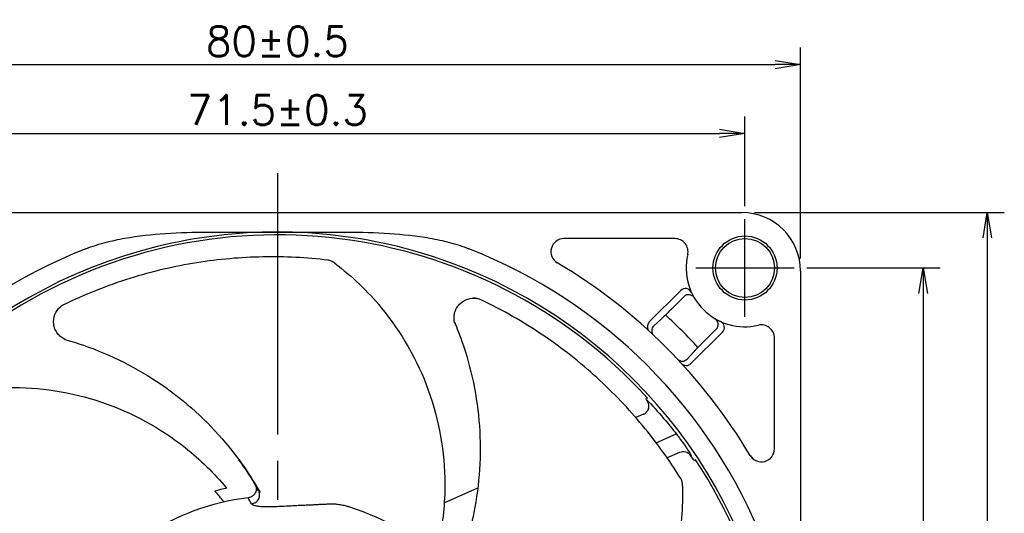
# Model space of a CAD drawing. Extents: x 154 to 478, y 166 to 274.
# Tile 8 of 8: x 403 to 478, y 236 to 274. Entities that reach past the tile are written whole.
import ezdxf

# ---------------------------------------------------------------- set-up
doc = ezdxf.new("R2010")
doc.units = 0
doc.header["$MEASUREMENT"] = 0
doc.header["$PDSIZE"] = -0.5
doc.linetypes.add('CENTER', pattern=[27, 20, -2, 3, -2])
doc.layers.get('0').update_dxf_attribs({"linetype": 'CONTINUOUS'})
doc.layers.get('DEFPOINTS').update_dxf_attribs({"linetype": 'CONTINUOUS'})
for name, color, linetype in [('1DIM', 8, 'CONTINUOUS'), ('CENTER_L', 4, 'CENTER'), ('SOLID_M', 2, 'CONTINUOUS')]:
    doc.layers.add(name, color=color, linetype=linetype)
doc.styles.get("Standard").update_dxf_attribs({"font": 'ROMANS.shx', "bigfont": 'BIGFONT.shx'})
doc.dimstyles.new('ARROW_ARROW', dxfattribs={"dimscale": 0, "dimtxt": 3.5, "dimasz": 3, "dimexe": 2, "dimexo": 1.5, "dimgap": 1, "dimtad": 1, "dimdec": 1, "dimdsep": 46, "dimtxsty": 'STANDARD', "dimblk1": 'OPEN', "dimblk2": 'OPEN', "dimsah": 1, "dimcen": 0, "dimclrd": 256, "dimclre": 256, "dimclrt": 256, "dimadec": 0, "dimazin": 0, "dimtfac": 1, "dimtdec": 1, "dimtmove": 0, "dimatfit": 3, "dimldrblk": 'OPEN', "dimfxl": 1, "dimtolj": 1, "dimarcsym": 0})

# ---------------------------------------------------------------- blocks, each defined once
blk = doc.blocks.new('_OPEN')
at = {"color": 0, "linetype": 'ByBlock'}
for p, q in [((-1, 0.167), (0, 0)), ((0, 0), (-1, -0.167)), ((0, 0), (-1, 0))]:
    blk.add_line(p, q, dxfattribs=at)
blk = doc.blocks.new('*D19')
at = {"layer": '1DIM', "lineweight": -2}
for p, q in [((382.526, 255.9), (382.526, 272.045)), ((462.526, 255.9), (462.526, 272.045)), ((384.476, 270.745), (460.576, 270.745))]:
    blk.add_line(p, q, dxfattribs=at)
at = {"layer": 'DEFPOINTS', "color": 0}
for p in [(462.526, 270.745), (382.526, 254.925), (462.526, 254.925)]:
    blk.add_point(p, dxfattribs=at)
at = {"layer": '1DIM', "lineweight": -2, "xscale": 1.95, "yscale": 1.95, "zscale": 1.95, "rotation": 180}
blk.add_blockref('_OPEN', (382.526, 270.745), dxfattribs=at)
at = {"layer": '1DIM', "lineweight": -2, "xscale": 1.95, "yscale": 1.95, "zscale": 1.95}
blk.add_blockref('_OPEN', (462.526, 270.745), dxfattribs=at)
at = {"layer": '1DIM', "insert": (422.526, 272.532), "char_height": 2.275, "attachment_point": 5}
blk.add_mtext('80±0.5', dxfattribs=at)
blk = doc.blocks.new('*D20')
at = {"layer": '1DIM', "lineweight": -2}
for p, q in [((386.776, 259.9), (386.776, 266.783)), ((458.276, 259.9), (458.276, 266.783)), ((388.726, 265.483), (456.326, 265.483))]:
    blk.add_line(p, q, dxfattribs=at)
at = {"layer": 'DEFPOINTS', "color": 0}
for p in [(458.276, 265.483), (386.776, 258.925), (458.276, 258.925)]:
    blk.add_point(p, dxfattribs=at)
at = {"layer": '1DIM', "lineweight": -2, "xscale": 1.95, "yscale": 1.95, "zscale": 1.95, "rotation": 180}
blk.add_blockref('_OPEN', (386.776, 265.483), dxfattribs=at)
at = {"layer": '1DIM', "lineweight": -2, "xscale": 1.95, "yscale": 1.95, "zscale": 1.95}
blk.add_blockref('_OPEN', (458.276, 265.483), dxfattribs=at)
at = {"layer": '1DIM', "insert": (422.526, 267.271), "char_height": 2.275, "attachment_point": 5}
blk.add_mtext('71.5±0.3', dxfattribs=at)
blk = doc.blocks.new('*D21')
at = {"layer": '1DIM', "lineweight": -2}
for p, q in [((459.001, 259.425), (478.101, 259.425)), ((476.801, 257.475), (476.801, 181.375)), ((459.001, 179.425), (478.101, 179.425))]:
    blk.add_line(p, q, dxfattribs=at)
at = {"layer": 'DEFPOINTS', "color": 0}
for p in [(458.026, 259.425), (458.026, 179.425), (476.801, 179.425)]:
    blk.add_point(p, dxfattribs=at)
at = {"layer": '1DIM', "lineweight": -2, "xscale": 1.95, "yscale": 1.95, "zscale": 1.95}
for p, rotation in [((476.801, 259.425), 90), ((476.801, 179.425), 270)]:
    blk.add_blockref('_OPEN', p, dxfattribs=dict(at, rotation=rotation))
at = {"layer": '1DIM', "insert": (475.014, 219.425), "char_height": 2.275, "attachment_point": 5, "rotation": 90}
blk.add_mtext('80±0.5', dxfattribs=at)
blk = doc.blocks.new('*D22')
at = {"layer": '1DIM', "lineweight": -2}
for p, q in [((463.001, 255.175), (473.199, 255.175)), ((471.899, 253.225), (471.899, 185.625)), ((463.001, 183.675), (473.199, 183.675))]:
    blk.add_line(p, q, dxfattribs=at)
at = {"layer": 'DEFPOINTS', "color": 0}
for p in [(462.026, 255.175), (462.026, 183.675), (471.899, 183.675)]:
    blk.add_point(p, dxfattribs=at)
at = {"layer": '1DIM', "lineweight": -2, "xscale": 1.95, "yscale": 1.95, "zscale": 1.95}
for p, rotation in [((471.899, 255.175), 90), ((471.899, 183.675), 270)]:
    blk.add_blockref('_OPEN', p, dxfattribs=dict(at, rotation=rotation))
at = {"layer": '1DIM', "insert": (470.112, 219.425), "char_height": 2.275, "attachment_point": 5, "rotation": 90}
blk.add_mtext('71.5±0.3', dxfattribs=at)

msp = doc.modelspace()

# ---------------------------------------------------------------- linework, layer by layer
at = {"layer": 'CENTER_L'}
for p, q in [((422.526, 262.425), (422.526, 176.425)), ((458.276, 251.425), (458.276, 258.925)), ((454.526, 255.175), (462.026, 255.175))]:
    msp.add_line(p, q, dxfattribs=at)
at = {"layer": 'SOLID_M'}
for p, q in [((387.026, 259.425), (458.026, 259.425)), ((417.221, 257.925), (427.831, 257.925)), ((452.92, 257.425), (444.435, 257.425)), ((462.526, 254.925), (462.526, 183.925)), ((450.962, 251.043), (453.373, 253.454)), ((453.615, 252.989), (452.685, 252.059)), ((436.069, 250.999), (436.107, 250.916)), ((451.869, 251.269), (451.306, 250.75)), ((456.555, 250.272), (454.144, 247.861)), ((456.09, 250.514), (455.16, 249.584)), ((406.284, 249.699), (406.374, 249.677)), ((460.526, 241.334), (460.526, 249.819)), ((453.851, 248.205), (454.37, 248.768)), ((450.691, 245.155), (450.826, 245.215)), ((450.749, 245.093), (450.751, 245.094)), ((450.515, 243.982), (449.931, 243.722)), ((451.493, 241.79), (453.025, 242.473)), ((453.27, 241.049), (452.331, 240.631)), ((454.493, 240.499), (454.373, 240.446)), ((420.793, 238.604), (421.068, 238.127)), ((435.283, 237.201), (437.847, 238.342)), ((420.295, 237.589), (420.281, 237.587))]:
    msp.add_line(p, q, dxfattribs=at)
at = {"layer": 'SOLID_M', "flags": 128}
for points in [[(454.172, 240.818), (454.146, 240.807), (454.135, 240.802)], [(421.197, 237.998), (421.198, 237.995), (421.199, 237.993)]]:
    msp.add_lwpolyline(points, dxfattribs=at)
at = {"layer": 'SOLID_M'}
for radius in [2.45, 2.25]:
    msp.add_circle((458.276, 255.175), radius, dxfattribs=at)
for centre, radius, start, end in [((458.026, 254.925), 4.5, 0, 90), ((422.526, 219.425), 38.288, 42.34378, 123.39474), ((422.526, 219.425), 38.5, 90, 103.82874), ((422.526, 219.425), 38.5, 76.17126, 90), ((422.526, 219.425), 38.5, 103.82874, 166.17126), ((422.526, 219.425), 38.5, 13.82874, 76.17126), ((444.435, 256.425), 1, 90, 239.36885), ((452.92, 256.425), 1, 346.86344, 90), ((422.526, 219.425), 40, 111.47842, 158.52158), ((422.526, 219.425), 40, 21.47842, 68.52158), ((458.276, 255.175), 4.5, 166.86344, 283.13656), ((422.526, 219.425), 42, 30.63115, 59.36885), ((453.727, 253.101), 0.5, 24.51268, 135), ((453.969, 252.636), 0.5, 30.52249, 135), ((422.526, 219.425), 43.75, 42.69979, 47.30021), ((451.315, 250.689), 0.5, 135, 227.35991), ((451.645, 250.383), 0.5, 132.64294, 226.7534), ((455.737, 250.868), 0.5, 315, 59.47751), ((456.202, 250.626), 0.5, 315, 65.48732), ((459.526, 249.819), 1, 0, 103.13656), ((453.484, 248.544), 0.5, 223.2466, 317.35706), ((453.79, 248.214), 0.5, 222.64009, 315), ((422.526, 219.425), 38.149, 42.28596, 42.41321), ((422.526, 219.425), 38.229, 36.38624, 36.60527), ((459.526, 241.334), 1, 210.63115, 0), ((422.526, 219.425), 38.288, 312.34378, 33.39474), ((422.526, 219.425), 38.159, 33.42688, 34.07037), ((422.526, 219.425), 18.3, 97.04837, 123.78177), ((422.526, 219.425), 17.81, 96.35505, 96.41485), ((422.526, 219.425), 18.3, 45.6198, 72.3532)]:
    msp.add_arc(centre, radius, start, end, dxfattribs=at)
for points, knots in [([(407.88, 256.647), (408.367, 256.839), (408.862, 256.996), (409.861, 257.26), (410.365, 257.368), (411.891, 257.638), (412.924, 257.746), (413.961, 257.814)], [0, 0, 0, 0, 0.25, 0.25, 0.5, 0.5, 1, 1, 1, 1]), ([(431.091, 257.814), (432.129, 257.746), (433.159, 257.638), (434.684, 257.369), (435.188, 257.261), (436.188, 256.996), (436.684, 256.84), (437.172, 256.647)], [0, 0, 0, 0, 0.5, 0.5, 0.75, 0.75, 1, 1, 1, 1]), ([(426.395, 255.776), (425.589, 255.872), (424.757, 255.943), (423.093, 256.026), (422.258, 256.04), (419.74, 255.992), (418.055, 255.846), (415.509, 255.439), (414.658, 255.272), (412.956, 254.874), (412.102, 254.641), (410.39, 254.106), (409.536, 253.804), (407.831, 253.126), (406.982, 252.751), (406.129, 252.333)], [0, 0, 0, 0, 0.125, 0.125, 0.25, 0.25, 0.5, 0.5, 0.625, 0.625, 0.75, 0.75, 0.875, 0.875, 1, 1, 1, 1]), ([(426.915, 255.541), (426.832, 255.603), (426.746, 255.657), (426.566, 255.74), (426.478, 255.766), (426.395, 255.776)], [0, 0, 0, 0, 0.5, 0.5, 1, 1, 1, 1]), ([(426.915, 255.541), (428.232, 254.545), (431.18, 251.714), (433.234, 248.127), (434.897, 243.518), (435.578, 239.597), (435.185, 235.707), (434.881, 234.253)], [0.0802821, 0.0802821, 0.0802821, 0.0802821, 0.25, 0.5, 0.5, 0.75, 0.9029891, 0.9029891, 0.9029891, 0.9029891]), ([(406.27, 249.711), (406.219, 249.735), (406.168, 249.763), (406.067, 249.826), (406.017, 249.861), (405.873, 249.977), (405.786, 250.067), (405.633, 250.271), (405.57, 250.383), (405.473, 250.621), (405.44, 250.748), (405.39, 251.126), (405.424, 251.382), (405.598, 251.832), (405.737, 252.032), (405.915, 252.189)], [0, 0, 0, 0, 0.0625, 0.0625, 0.125, 0.125, 0.25, 0.25, 0.375, 0.375, 0.5, 0.5, 0.75, 0.75, 1, 1, 1, 1]), ([(405.915, 252.189), (405.873, 252.153), (405.841, 252.12), (405.784, 252.059), (405.76, 252.031), (405.738, 252.003)], [0, 0, 0, 0, 0.5, 0.5, 1, 1, 1, 1]), ([(436.069, 251.018), (436.056, 251.072), (436.046, 251.13), (436.032, 251.248), (436.029, 251.309), (436.03, 251.494), (436.046, 251.617), (436.11, 251.864), (436.158, 251.984), (436.284, 252.208), (436.362, 252.313), (436.627, 252.587), (436.848, 252.72), (437.308, 252.866), (437.551, 252.881), (437.785, 252.84)], [0, 0, 0, 0, 0.0625, 0.0625, 0.125, 0.125, 0.25, 0.25, 0.375, 0.375, 0.5, 0.5, 0.75, 0.75, 1, 1, 1, 1]), ([(437.785, 252.84), (437.731, 252.85), (437.685, 252.855), (437.602, 252.861), (437.565, 252.863), (437.53, 252.863)], [0, 0, 0, 0, 0.5, 0.5, 1, 1, 1, 1]), ([(453.358, 239.065), (452.931, 239.755), (452.468, 240.449), (451.495, 241.802), (450.985, 242.464), (449.378, 244.403), (448.213, 245.629), (446.307, 247.366), (445.647, 247.927), (444.274, 249.009), (443.56, 249.532), (442.074, 250.536), (441.305, 251.016), (439.712, 251.927), (438.89, 252.357), (438.031, 252.763)], [0, 0, 0, 0, 0.125, 0.125, 0.25, 0.25, 0.5, 0.5, 0.625, 0.625, 0.75, 0.75, 0.875, 0.875, 1, 1, 1, 1]), ([(452.685, 252.059), (452.609, 251.982), (452.533, 251.908), (452.384, 251.761), (452.31, 251.689), (452.101, 251.486), (451.973, 251.365), (451.869, 251.269)], [0, 0, 0, 0, 0.25, 0.25, 0.5, 0.5, 1, 1, 1, 1]), ([(436.069, 251.018), (436.264, 250.557), (437.244, 248.026), (437.816, 245.301), (438.127, 240.88), (437.876, 237.055), (436.798, 233.47), (436.218, 232.044)], [0.1933912, 0.1933912, 0.1933912, 0.1933912, 0.25, 0.5, 0.5, 0.75, 0.9233455, 0.9233455, 0.9233455, 0.9233455]), ([(436.08, 250.974), (436.081, 250.972), (436.082, 250.967), (436.083, 250.964), (436.083, 250.963), (436.082, 250.969), (436.077, 250.986), (436.073, 251.005), (436.069, 251.018)], [0, 0, 0, 0, 0.082766, 0.177699, 0.273327, 0.380145, 0.567077, 1, 1, 1, 1]), ([(406.27, 249.711), (406.752, 249.576), (409.342, 248.764), (411.828, 247.512), (415.479, 244.999), (418.313, 242.418), (420.444, 239.34), (421.197, 237.998)], [0.1933912, 0.1933912, 0.1933912, 0.1933912, 0.25, 0.5, 0.5, 0.75, 0.9233455, 0.9233455, 0.9233455, 0.9233455]), ([(406.311, 249.693), (406.313, 249.692), (406.317, 249.69), (406.321, 249.688), (406.321, 249.688), (406.316, 249.69), (406.3, 249.698), (406.282, 249.706), (406.27, 249.711)], [0, 0, 0, 0, 0.082768, 0.177701, 0.273329, 0.38015, 0.567079, 1, 1, 1, 1]), ([(454.37, 248.768), (454.418, 248.82), (454.471, 248.877), (454.589, 249.001), (454.654, 249.069), (454.857, 249.279), (455.007, 249.431), (455.16, 249.584)], [0, 0, 0, 0, 0.25, 0.25, 0.5, 0.5, 1, 1, 1, 1]), ([(397.026, 245.374), (398.626, 245.783), (402.677, 246.323), (406.762, 245.692), (411.403, 244.119), (414.892, 242.206), (417.689, 239.473), (418.636, 238.329)], [0.0802821, 0.0802821, 0.0802821, 0.0802821, 0.25, 0.5, 0.5, 0.75, 0.9029891, 0.9029891, 0.9029891, 0.9029891]), ([(450.515, 243.982), (450.617, 244.028), (450.706, 244.097), (450.844, 244.267), (450.893, 244.37), (450.938, 244.585), (450.935, 244.699), (450.877, 244.911), (450.823, 245.011), (450.749, 245.093)], [0, 0, 0, 0, 0.25, 0.25, 0.5, 0.5, 0.75, 0.75, 1, 1, 1, 1]), ([(450.751, 245.094), (450.755, 245.096), (450.785, 245.068), (450.894, 244.959), (450.97, 244.879), (451.065, 244.777)], [0, 0, 0, 0, 0.5, 0.5, 1, 1, 1, 1]), ([(452.378, 243.287), (452.488, 243.155), (452.622, 242.991), (452.837, 242.718), (452.913, 242.621), (453.063, 242.424), (453.139, 242.324), (453.215, 242.221)], [0, 0, 0, 0, 0.5, 0.5, 0.75, 0.75, 1, 1, 1, 1]), ([(453.302, 242.103), (453.421, 241.941), (453.538, 241.778), (453.751, 241.475), (453.849, 241.332), (453.969, 241.151), (454.005, 241.096), (454.068, 240.999), (454.094, 240.958), (454.135, 240.891), (454.151, 240.864), (454.17, 240.829), (454.174, 240.819), (454.172, 240.818)], [0, 0, 0, 0, 0.25, 0.25, 0.5, 0.5, 0.625, 0.625, 0.75, 0.75, 0.875, 0.875, 1, 1, 1, 1]), ([(454.135, 240.802), (454.043, 240.938), (453.905, 241.038), (453.59, 241.128), (453.42, 241.116), (453.27, 241.049)], [0, 0, 0, 0, 0.5, 0.5, 1, 1, 1, 1]), ([(419.563, 240.493), (419.883, 240.048), (420.324, 239.437), (420.693, 238.782), (420.793, 238.604)], [0, 0, 0, 0, 0.72859, 1, 1, 1, 1]), ([(453.499, 238.512), (453.496, 238.615), (453.484, 238.716), (453.437, 238.908), (453.402, 238.994), (453.358, 239.065)], [0, 0, 0, 0, 0.5, 0.5, 1, 1, 1, 1]), ([(420.824, 238.581), (420.842, 238.544), (420.886, 238.456), (420.911, 238.301), (420.901, 238.129), (420.845, 237.965), (420.75, 237.82), (420.62, 237.706), (420.466, 237.621), (420.352, 237.599), (420.295, 237.589)], [0, 0, 0, 0, 0.0930936, 0.2222872, 0.3528538, 0.4812309, 0.610436, 0.740171, 0.8698012, 1, 1, 1, 1]), ([(420.555, 237.125), (420.612, 237.136), (420.727, 237.157), (420.882, 237.24), (421.014, 237.356), (421.107, 237.502), (421.163, 237.668), (421.169, 237.841), (421.156, 237.962), (421.132, 238.017), (421.131, 238.02)], [0, 0, 0, 0, 0.141567, 0.283473, 0.425359, 0.566823, 0.706311, 0.850688, 0.992816, 1, 1, 1, 1]), ([(421.067, 238.171), (421.071, 238.159), (421.078, 238.142), (421.092, 238.122), (421.096, 238.116)], [0, 0, 0, 0, 0.67187, 1, 1, 1, 1]), ([(421.095, 238.117), (421.107, 238.092), (421.121, 238.063), (421.129, 238.026), (421.13, 238.02)], [0, 0, 0, 0, 0.822323, 1, 1, 1, 1]), ([(453.499, 238.512), (453.541, 236.861), (453.166, 232.791), (451.643, 228.948), (449.076, 224.775), (446.435, 221.798), (443.148, 219.68), (441.822, 219.011)], [0.0802821, 0.0802821, 0.0802821, 0.0802821, 0.25, 0.5, 0.5, 0.75, 0.9029891, 0.9029891, 0.9029891, 0.9029891]), ([(420.741, 236.999), (420.719, 237.008), (420.676, 237.026), (420.625, 237.057), (420.583, 237.089), (420.564, 237.113), (420.555, 237.125)], [0, 0, 0, 0, 0.252409, 0.501459, 0.749769, 1, 1, 1, 1]), ([(426.756, 237.103), (426.658, 237.099), (426.463, 237.091), (426.167, 237.079), (425.864, 237.066), (425.552, 237.051), (425.227, 237.031), (424.893, 237.015), (424.548, 237.002), (424.187, 236.986), (423.796, 236.967), (423.305, 236.94), (422.798, 236.914), (422.343, 236.892), (422.025, 236.882), (421.711, 236.878), (421.356, 236.885), (421.053, 236.919), (420.857, 236.96), (420.78, 236.986), (420.741, 236.999)], [0, 0, 0, 0, 0.0547344, 0.1090945, 0.1618501, 0.2174936, 0.2745055, 0.3326438, 0.3880882, 0.4443998, 0.5088388, 0.5751401, 0.6770738, 0.7430689, 0.7824973, 0.8202573, 0.8851265, 0.9447093, 0.9723255, 1, 1, 1, 1]), ([(428.074, 236.864), (427.999, 236.887), (427.854, 236.931), (427.64, 236.983), (427.439, 237.025), (427.25, 237.056), (427.073, 237.079), (426.91, 237.095), (426.806, 237.101), (426.756, 237.103)], [0, 0, 0, 0, 0.17468, 0.338782, 0.492273, 0.635139, 0.767375, 0.88899, 1, 1, 1, 1])]:
    msp.add_open_spline(points, degree=3, knots=knots, dxfattribs=at)
for points in [[(413.961, 257.814), (415.047, 257.884), (416.133, 257.925), (417.221, 257.925)], [(427.831, 257.925), (428.919, 257.925), (430.006, 257.884), (431.091, 257.814)], [(406.129, 252.333), (406.05, 252.294), (405.979, 252.246), (405.915, 252.189)], [(438.031, 252.763), (437.952, 252.8), (437.87, 252.826), (437.785, 252.84)], [(451.065, 244.777), (451.517, 244.29), (451.955, 243.793), (452.378, 243.287)], [(417.731, 238.12), (418.046, 238.201), (418.356, 238.271), (418.636, 238.329)], [(418.443, 237.264), (418.213, 237.555), (417.976, 237.841), (417.731, 238.12)], [(420.536, 237.123), (420.453, 237.279), (420.368, 237.433), (420.281, 237.587)]]:
    msp.add_open_spline(points, degree=3, dxfattribs=at)

# ---------------------------------------------------------------- dimensions: what is measured, and where the dimension line sits
at = {"layer": '1DIM'}
for base, p1, p2, override, picture, middle in [((462.526, 270.745), (382.526, 254.925), (462.526, 254.925), {"dimscale": 0.65, "dimtol": 1, "dimtp": 0.5, "dimtm": 0.5, "dimtolj": 0}, '*D19', (422.526, 270.745)), ((458.276, 265.483), (386.776, 258.925), (458.276, 258.925), {"dimscale": 0.65, "dimtol": 1, "dimtp": 0.3, "dimtm": 0.3, "dimtolj": 0}, '*D20', (422.526, 265.483))]:
    dim = msp.add_linear_dim(base=base, p1=p1, p2=p2, dimstyle='ARROW_ARROW', override=override, dxfattribs=at)
    dim.commit()
    dim.dimension.update_dxf_attribs({"geometry": picture, "text_midpoint": middle, "dimtype": 160})
for base, p1, p2, override, picture, middle in [((476.801, 179.425), (458.026, 259.425), (458.026, 179.425), {"dimscale": 0.65, "dimtol": 1, "dimtp": 0.5, "dimtm": 0.5, "dimtolj": 0}, '*D21', (476.801, 219.425)), ((471.899, 183.675), (462.026, 255.175), (462.026, 183.675), {"dimscale": 0.65, "dimtol": 1, "dimtp": 0.3, "dimtm": 0.3, "dimtolj": 0}, '*D22', (471.899, 219.425))]:
    dim = msp.add_linear_dim(base=base, p1=p1, p2=p2, angle=90, dimstyle='ARROW_ARROW', override=override, dxfattribs=at)
    dim.commit()
    dim.dimension.update_dxf_attribs({"geometry": picture, "text_midpoint": middle, "dimtype": 160})

doc.saveas('drawing.dxf')
